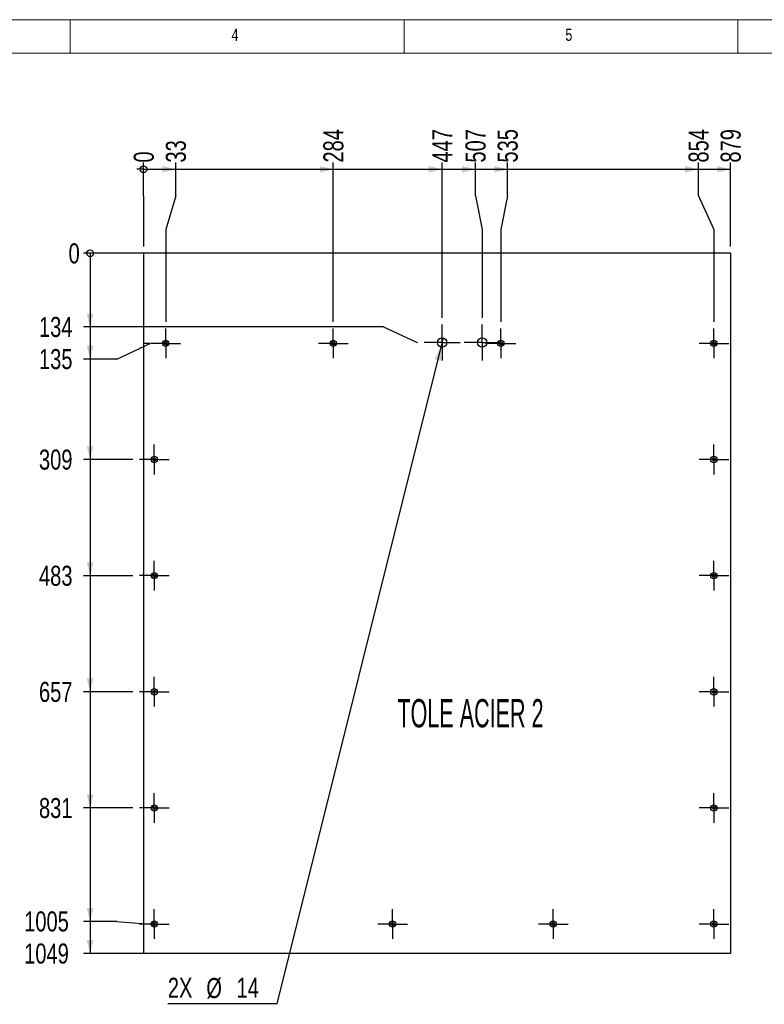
# Model space of a CAD drawing. Header units: millimetres. Extents: x 5 to 589, y 5 to 415.
# Tile 4 of 12: x 139 to 251, y 267 to 415. Entities that reach past the tile are written whole.
import ezdxf

# ---------------------------------------------------------------- set-up
doc = ezdxf.new("R2010")
doc.units = ezdxf.units.MM
doc.linetypes.add('CENTERX2', pattern=[20.32, 12.7, -2.54, 2.54, -2.54])
for name, color, linetype in [('COTES', 1, 'Continuous'), ('NOTES', 6, 'Continuous'), ('TRAIT-MIXTES', 3, 'CENTERX2')]:
    doc.layers.add(name, color=color, linetype=linetype)
doc.layers.add('TRAIT-FORT', color=4, linetype='Continuous', lineweight=25)
doc.styles.add('SLDTEXTSTYLE0', font='TXT', dxfattribs={"width": 0.75})
doc.styles.add('SLDTEXTSTYLE10', font='TXT', dxfattribs={"width": 0.570142})
doc.dimstyles.new('SLDDIMSTYLE2', dxfattribs={"dimtxt": 3, "dimasz": 0.333333, "dimexe": 0, "dimexo": 0.0625, "dimgap": 0.75, "dimtad": 0, "dimtih": 1, "dimtoh": 1, "dimdec": 0, "dimlfac": 10, "dimrnd": 1e-09, "dimdsep": 46, "dimtxsty": 'SLDTEXTSTYLE0', "dimblk1": 'ORIGIN', "dimblk2": 'ORIGIN', "dimsah": 1, "dimcen": 0.09, "dimadec": 0, "dimazin": 2, "dimtfac": 1, "dimtdec": 0, "dimtofl": 0, "dimtmove": 0, "dimatfit": 3, "dimldrblk": 'ORIGIN', "dimfxl": 1, "dimfrac": 2, "dimtolj": 1, "dimtzin": 12, "dimarcsym": 0})
doc.dimstyles.new('SLDDIMSTYLE3', dxfattribs={"dimtxt": 3, "dimasz": 2, "dimexe": 0, "dimexo": 0.0625, "dimgap": 0.75, "dimtad": 0, "dimtih": 1, "dimtoh": 1, "dimdec": 0, "dimlfac": 10, "dimrnd": 1e-09, "dimzin": 12, "dimdsep": 46, "dimtxsty": 'SLDTEXTSTYLE0', "dimsah": 1, "dimcen": 0.09, "dimadec": 0, "dimazin": 3, "dimtfac": 1, "dimtdec": 0, "dimtofl": 0, "dimtmove": 0, "dimatfit": 3, "dimfxl": 1, "dimfrac": 2, "dimtolj": 1, "dimtzin": 12, "dimarcsym": 0})
doc.dimstyles.new('SLDDIMSTYLE4', dxfattribs={"dimtxt": 3, "dimasz": 2, "dimexe": 0, "dimexo": 0.0625, "dimgap": 0.75, "dimtad": 0, "dimtih": 1, "dimtoh": 1, "dimdec": 0, "dimlfac": 10, "dimrnd": 1e-09, "dimzin": 12, "dimdsep": 46, "dimtxsty": 'SLDTEXTSTYLE0', "dimblk1": 'NONE', "dimsah": 1, "dimcen": 0, "dimadec": 0, "dimazin": 3, "dimtfac": 1, "dimtdec": 0, "dimtmove": 0, "dimatfit": 3, "dimldrblk": 'NONE', "dimfxl": 1, "dimfrac": 2, "dimtolj": 1, "dimtzin": 12, "dimarcsym": 0})

# ---------------------------------------------------------------- blocks, each defined once
blk = doc.blocks.new('_Origin')
at = {"color": 0, "linetype": 'ByBlock', "lineweight": -2}
blk.add_line((0, 0), (-1, 0), dxfattribs=at)
blk.add_circle((0, 0), 0.5, dxfattribs=at)
blk = doc.blocks.new('_D_53')
at = {"layer": 'COTES', "color": 1, "transparency": 16777216}
for p, q in [((158, 388.59), (158, 393.59)), ((158, 388.59), (158, 383.59)), ((158, 383.59), (158, 381))]:
    blk.add_line(p, q, dxfattribs=at)
blk.add_blockref('_Origin', (158, 392.59), dxfattribs=at)
at = {"layer": 'COTES', "color": 1, "transparency": 16777216, "insert": (156.52, 393.59), "char_height": 3, "attachment_point": 1, "rotation": 90, "style": 'SLDTEXTSTYLE0'}
blk.add_mtext('0', dxfattribs=at)
blk = doc.blocks.new('_D_54')
at = {"layer": 'COTES', "color": 1, "transparency": 16777216}
for p, q in [((158, 392.59), (162.81, 392.59)), ((162.81, 388.59), (162.81, 393.59)), ((162.81, 388.59), (161.31, 383.59)), ((161.31, 383.59), (161.31, 369.73))]:
    blk.add_line(p, q, dxfattribs=at)
blk.add_solid([(162.81, 392.59), (160.81, 393.09), (160.81, 392.09)], dxfattribs=at)
at = {"layer": 'COTES', "color": 1, "transparency": 16777216, "insert": (161.33, 393.59), "char_height": 3, "attachment_point": 1, "rotation": 90, "style": 'SLDTEXTSTYLE0'}
blk.add_mtext('33', dxfattribs=at)
blk = doc.blocks.new('_D_55')
at = {"layer": 'COTES', "color": 1, "transparency": 16777216}
for p, q in [((162.81, 392.59), (186.4, 392.59)), ((186.4, 369.73), (186.4, 393.59))]:
    blk.add_line(p, q, dxfattribs=at)
blk.add_solid([(186.4, 392.59), (184.4, 393.09), (184.4, 392.09)], dxfattribs=at)
at = {"layer": 'COTES', "color": 1, "transparency": 16777216, "insert": (184.92, 393.59), "char_height": 3, "attachment_point": 1, "rotation": 90, "style": 'SLDTEXTSTYLE0'}
blk.add_mtext('284', dxfattribs=at)
blk = doc.blocks.new('_D_56')
at = {"layer": 'COTES', "color": 1, "transparency": 16777216}
for p, q in [((186.4, 392.59), (202.7, 392.59)), ((202.7, 370.33), (202.7, 393.59))]:
    blk.add_line(p, q, dxfattribs=at)
blk.add_solid([(202.7, 392.59), (200.7, 393.09), (200.7, 392.09)], dxfattribs=at)
at = {"layer": 'COTES', "color": 1, "transparency": 16777216, "insert": (201.22, 393.59), "char_height": 3, "attachment_point": 1, "rotation": 90, "style": 'SLDTEXTSTYLE0'}
blk.add_mtext('447', dxfattribs=at)
blk = doc.blocks.new('_D_57')
at = {"layer": 'COTES', "color": 1, "transparency": 16777216}
for p, q in [((202.7, 392.59), (207.7, 392.59)), ((207.7, 388.59), (207.7, 393.59)), ((207.7, 388.59), (208.7, 383.59)), ((208.7, 383.59), (208.7, 370.33))]:
    blk.add_line(p, q, dxfattribs=at)
blk.add_solid([(207.7, 392.59), (205.7, 393.09), (205.7, 392.09)], dxfattribs=at)
at = {"layer": 'COTES', "color": 1, "transparency": 16777216, "insert": (206.21, 393.59), "char_height": 3, "attachment_point": 1, "rotation": 90, "style": 'SLDTEXTSTYLE0'}
blk.add_mtext('507', dxfattribs=at)
blk = doc.blocks.new('_D_58')
at = {"layer": 'COTES', "color": 1, "transparency": 16777216}
for p, q in [((207.7, 392.59), (212.51, 392.59)), ((212.51, 388.59), (212.51, 393.59)), ((212.51, 388.59), (211.5, 383.59)), ((211.5, 383.59), (211.5, 369.73))]:
    blk.add_line(p, q, dxfattribs=at)
blk.add_solid([(212.51, 392.59), (210.51, 393.09), (210.51, 392.09)], dxfattribs=at)
at = {"layer": 'COTES', "color": 1, "transparency": 16777216, "insert": (211.02, 393.59), "char_height": 3, "attachment_point": 1, "rotation": 90, "style": 'SLDTEXTSTYLE0'}
blk.add_mtext('535', dxfattribs=at)
blk = doc.blocks.new('_D_59')
at = {"layer": 'COTES', "color": 1, "transparency": 16777216}
for p, q in [((212.51, 392.59), (241.09, 392.59)), ((241.09, 388.59), (241.09, 393.59)), ((241.09, 388.59), (243.4, 383.59)), ((243.4, 383.59), (243.4, 369.73))]:
    blk.add_line(p, q, dxfattribs=at)
blk.add_solid([(241.09, 392.59), (239.09, 393.09), (239.09, 392.09)], dxfattribs=at)
at = {"layer": 'COTES', "color": 1, "transparency": 16777216, "insert": (239.61, 393.59), "char_height": 3, "attachment_point": 1, "rotation": 90, "style": 'SLDTEXTSTYLE0'}
blk.add_mtext('854', dxfattribs=at)
blk = doc.blocks.new('_D_60')
at = {"layer": 'COTES', "color": 1, "transparency": 16777216}
for p, q in [((241.09, 392.59), (245.9, 392.59)), ((245.9, 381), (245.9, 393.59))]:
    blk.add_line(p, q, dxfattribs=at)
blk.add_solid([(245.9, 392.59), (243.9, 393.09), (243.9, 392.09)], dxfattribs=at)
at = {"layer": 'COTES', "color": 1, "transparency": 16777216, "insert": (244.42, 393.59), "char_height": 3, "attachment_point": 1, "rotation": 90, "style": 'SLDTEXTSTYLE0'}
blk.add_mtext('879', dxfattribs=at)
blk = doc.blocks.new('_D_61')
at = {"layer": 'COTES', "color": 1, "transparency": 16777216}
blk.add_line((244.9, 380), (148.98, 380), dxfattribs=at)
blk.add_blockref('_Origin', (149.98, 380), dxfattribs=at)
at = {"layer": 'COTES', "color": 1, "transparency": 16777216, "insert": (146.76, 381.49), "char_height": 3, "attachment_point": 1, "style": 'SLDTEXTSTYLE0'}
blk.add_mtext('0', dxfattribs=at)
blk = doc.blocks.new('_D_62')
at = {"layer": 'COTES', "color": 1, "transparency": 16777216}
for p, q in [((149.98, 380), (149.98, 368.97)), ((193.95, 368.97), (148.98, 368.97)), ((193.95, 368.97), (198.95, 366.63)), ((198.95, 366.63), (199, 366.63))]:
    blk.add_line(p, q, dxfattribs=at)
blk.add_solid([(149.98, 368.97), (150.48, 370.97), (149.48, 370.97)], dxfattribs=at)
at = {"layer": 'COTES', "color": 1, "transparency": 16777216, "insert": (142.33, 370.46), "char_height": 3, "attachment_point": 1, "style": 'SLDTEXTSTYLE0'}
blk.add_mtext('134', dxfattribs=at)
blk = doc.blocks.new('_D_63')
at = {"layer": 'COTES', "color": 1, "transparency": 16777216}
for p, q in [((149.98, 368.97), (149.98, 364.16)), ((153.98, 364.16), (158.98, 366.5)), ((158.98, 366.5), (158.08, 366.5)), ((153.98, 364.16), (148.98, 364.16))]:
    blk.add_line(p, q, dxfattribs=at)
blk.add_solid([(149.98, 364.16), (150.48, 366.16), (149.48, 366.16)], dxfattribs=at)
at = {"layer": 'COTES', "color": 1, "transparency": 16777216, "insert": (142.33, 365.65), "char_height": 3, "attachment_point": 1, "style": 'SLDTEXTSTYLE0'}
blk.add_mtext('135', dxfattribs=at)
blk = doc.blocks.new('_D_64')
at = {"layer": 'COTES', "color": 1, "transparency": 16777216}
for p, q in [((149.98, 364.16), (149.98, 349.1)), ((156.38, 349.1), (148.98, 349.1))]:
    blk.add_line(p, q, dxfattribs=at)
blk.add_solid([(149.98, 349.1), (150.48, 351.1), (149.48, 351.1)], dxfattribs=at)
at = {"layer": 'COTES', "color": 1, "transparency": 16777216, "insert": (142.33, 350.59), "char_height": 3, "attachment_point": 1, "style": 'SLDTEXTSTYLE0'}
blk.add_mtext('309', dxfattribs=at)
blk = doc.blocks.new('_D_65')
at = {"layer": 'COTES', "color": 1, "transparency": 16777216}
for p, q in [((149.98, 349.1), (149.98, 331.7)), ((156.38, 331.7), (148.98, 331.7))]:
    blk.add_line(p, q, dxfattribs=at)
blk.add_solid([(149.98, 331.7), (150.48, 333.7), (149.48, 333.7)], dxfattribs=at)
at = {"layer": 'COTES', "color": 1, "transparency": 16777216, "insert": (142.33, 333.19), "char_height": 3, "attachment_point": 1, "style": 'SLDTEXTSTYLE0'}
blk.add_mtext('483', dxfattribs=at)
blk = doc.blocks.new('_D_66')
at = {"layer": 'COTES', "color": 1, "transparency": 16777216}
for p, q in [((149.98, 331.7), (149.98, 314.3)), ((156.38, 314.3), (148.98, 314.3))]:
    blk.add_line(p, q, dxfattribs=at)
blk.add_solid([(149.98, 314.3), (150.48, 316.3), (149.48, 316.3)], dxfattribs=at)
at = {"layer": 'COTES', "color": 1, "transparency": 16777216, "insert": (142.33, 315.79), "char_height": 3, "attachment_point": 1, "style": 'SLDTEXTSTYLE0'}
blk.add_mtext('657', dxfattribs=at)
blk = doc.blocks.new('_D_67')
at = {"layer": 'COTES', "color": 1, "transparency": 16777216}
for p, q in [((149.98, 314.3), (149.98, 296.9)), ((156.38, 296.9), (148.98, 296.9))]:
    blk.add_line(p, q, dxfattribs=at)
blk.add_solid([(149.98, 296.9), (150.48, 298.9), (149.48, 298.9)], dxfattribs=at)
at = {"layer": 'COTES', "color": 1, "transparency": 16777216, "insert": (142.33, 298.39), "char_height": 3, "attachment_point": 1, "style": 'SLDTEXTSTYLE0'}
blk.add_mtext('831', dxfattribs=at)
blk = doc.blocks.new('_D_68')
at = {"layer": 'COTES', "color": 1, "transparency": 16777216}
for p, q in [((149.98, 296.9), (149.98, 279.91)), ((153.98, 279.91), (148.98, 279.91)), ((153.98, 279.91), (158.98, 279.5)), ((158.98, 279.5), (158.38, 279.5))]:
    blk.add_line(p, q, dxfattribs=at)
blk.add_solid([(149.98, 279.91), (150.48, 281.91), (149.48, 281.91)], dxfattribs=at)
at = {"layer": 'COTES', "color": 1, "transparency": 16777216, "insert": (140.11, 281.4), "char_height": 3, "attachment_point": 1, "style": 'SLDTEXTSTYLE0'}
blk.add_mtext('1005', dxfattribs=at)
blk = doc.blocks.new('_D_69')
at = {"layer": 'COTES', "color": 1, "transparency": 16777216}
for p, q in [((149.98, 279.91), (149.98, 275.1)), ((244.9, 275.1), (148.98, 275.1))]:
    blk.add_line(p, q, dxfattribs=at)
blk.add_solid([(149.98, 275.1), (150.48, 277.1), (149.48, 277.1)], dxfattribs=at)
at = {"layer": 'COTES', "color": 1, "transparency": 16777216, "insert": (140.11, 276.59), "char_height": 3, "attachment_point": 1, "style": 'SLDTEXTSTYLE0'}
blk.add_mtext('1049', dxfattribs=at)
blk = doc.blocks.new('_D_70')
at = {"layer": 'COTES', "color": 1, "transparency": 16777216}
for p, q in [((202.53, 365.95), (177.94, 267.55)), ((202.87, 367.31), (202.53, 365.95)), ((177.94, 267.55), (161.63, 267.55))]:
    blk.add_line(p, q, dxfattribs=at)
blk.add_solid([(202.53, 365.95), (201.56, 364.13), (202.53, 363.89)], dxfattribs=at)
at = {"layer": 'COTES', "color": 1, "transparency": 16777216, "char_height": 3, "attachment_point": 1, "style": 'SLDTEXTSTYLE0'}
for s, insert in [('2X', (161.63, 271.46)), ('%%c', (167.39, 271.42)), ('14', (171.92, 271.46))]:
    blk.add_mtext(s, dxfattribs=dict(at, insert=insert))
blk = doc.blocks.new('_None')
blk = doc.blocks.new('SW_CENTERMARKSYMBOL_42')
at = {"layer": 'TRAIT-MIXTES', "color": 0}
for p, q in [((0, 2), (0, 2.225)), ((0, 0), (0, 2)), ((-2, 0), (-2.225, 0)), ((0, 0), (-2, 0)), ((0, 0), (0, -2)), ((0, 0), (2, 0)), ((2, 0), (2.225, 0)), ((0, -2), (0, -2.225))]:
    blk.add_line(p, q, dxfattribs=at)
blk = doc.blocks.new('SW_CENTERMARKSYMBOL_43')
at = {"layer": 'TRAIT-MIXTES', "color": 0}
for p, q in [((0, 2), (0, 2.225)), ((0, 0), (0, 2)), ((-2, 0), (-2.225, 0)), ((0, 0), (-2, 0)), ((0, 0), (0, -2)), ((0, 0), (2, 0)), ((2, 0), (2.225, 0)), ((0, -2), (0, -2.225))]:
    blk.add_line(p, q, dxfattribs=at)
blk = doc.blocks.new('SW_CENTERMARKSYMBOL_44')
at = {"layer": 'TRAIT-MIXTES', "color": 0}
for p, q in [((0, 2), (0, 2.225)), ((0, 0), (0, 2)), ((-2, 0), (-2.225, 0)), ((0, 0), (-2, 0)), ((0, 0), (0, -2)), ((0, 0), (2, 0)), ((2, 0), (2.225, 0)), ((0, -2), (0, -2.225))]:
    blk.add_line(p, q, dxfattribs=at)
blk = doc.blocks.new('SW_CENTERMARKSYMBOL_45')
at = {"layer": 'TRAIT-MIXTES', "color": 0}
for p, q in [((0, 2), (0, 2.225)), ((0, 0), (0, 2)), ((-2, 0), (-2.225, 0)), ((0, 0), (-2, 0)), ((0, 0), (0, -2)), ((0, 0), (2, 0)), ((2, 0), (2.225, 0)), ((0, -2), (0, -2.225))]:
    blk.add_line(p, q, dxfattribs=at)
blk = doc.blocks.new('SW_CENTERMARKSYMBOL_46')
at = {"layer": 'TRAIT-MIXTES', "color": 0}
for p, q in [((0, 2), (0, 2.225)), ((0, 0), (0, 2)), ((-2, 0), (-2.225, 0)), ((0, 0), (-2, 0)), ((0, 0), (0, -2)), ((0, 0), (2, 0)), ((2, 0), (2.225, 0)), ((0, -2), (0, -2.225))]:
    blk.add_line(p, q, dxfattribs=at)
blk = doc.blocks.new('SW_CENTERMARKSYMBOL_47')
at = {"layer": 'TRAIT-MIXTES', "color": 0}
for p, q in [((0, 2), (0, 2.225)), ((0, 0), (0, 2)), ((-2, 0), (-2.225, 0)), ((0, 0), (-2, 0)), ((0, 0), (0, -2)), ((0, 0), (2, 0)), ((2, 0), (2.225, 0)), ((0, -2), (0, -2.225))]:
    blk.add_line(p, q, dxfattribs=at)
blk = doc.blocks.new('SW_CENTERMARKSYMBOL_48')
at = {"layer": 'TRAIT-MIXTES', "color": 0}
for p, q in [((0, 2), (0, 2.225)), ((0, 0), (0, 2)), ((-2, 0), (-2.225, 0)), ((0, 0), (-2, 0)), ((0, 0), (0, -2)), ((0, 0), (2, 0)), ((2, 0), (2.225, 0)), ((0, -2), (0, -2.225))]:
    blk.add_line(p, q, dxfattribs=at)
blk = doc.blocks.new('SW_CENTERMARKSYMBOL_49')
at = {"layer": 'TRAIT-MIXTES', "color": 0}
for p, q in [((0, 2), (0, 2.225)), ((0, 0), (0, 2)), ((-2, 0), (-2.225, 0)), ((0, 0), (-2, 0)), ((0, 0), (0, -2)), ((0, 0), (2, 0)), ((2, 0), (2.225, 0)), ((0, -2), (0, -2.225))]:
    blk.add_line(p, q, dxfattribs=at)
blk = doc.blocks.new('SW_CENTERMARKSYMBOL_50')
at = {"layer": 'TRAIT-MIXTES', "color": 0}
for p, q in [((0, 2), (0, 2.225)), ((0, 0), (0, 2)), ((-2, 0), (-2.225, 0)), ((0, 0), (-2, 0)), ((0, 0), (0, -2)), ((0, 0), (2, 0)), ((2, 0), (2.225, 0)), ((0, -2), (0, -2.225))]:
    blk.add_line(p, q, dxfattribs=at)
blk = doc.blocks.new('SW_CENTERMARKSYMBOL_51')
at = {"layer": 'TRAIT-MIXTES', "color": 0}
for p, q in [((0, 2), (0, 2.225)), ((0, 0), (0, 2)), ((-2, 0), (-2.225, 0)), ((0, 0), (-2, 0)), ((0, 0), (0, -2)), ((0, 0), (2, 0)), ((2, 0), (2.225, 0)), ((0, -2), (0, -2.225))]:
    blk.add_line(p, q, dxfattribs=at)
blk = doc.blocks.new('SW_CENTERMARKSYMBOL_52')
at = {"layer": 'TRAIT-MIXTES', "color": 0}
for p, q in [((0, 2), (0, 2.225)), ((0, 0), (0, 2)), ((-2, 0), (-2.225, 0)), ((0, 0), (-2, 0)), ((0, 0), (0, -2)), ((0, 0), (2, 0)), ((2, 0), (2.225, 0)), ((0, -2), (0, -2.225))]:
    blk.add_line(p, q, dxfattribs=at)
blk = doc.blocks.new('SW_CENTERMARKSYMBOL_53')
at = {"layer": 'TRAIT-MIXTES', "color": 0}
for p, q in [((0, 2), (0, 2.225)), ((0, 0), (0, 2)), ((-2, 0), (-2.225, 0)), ((0, 0), (-2, 0)), ((0, 0), (0, -2)), ((0, 0), (2, 0)), ((2, 0), (2.225, 0)), ((0, -2), (0, -2.225))]:
    blk.add_line(p, q, dxfattribs=at)
blk = doc.blocks.new('SW_CENTERMARKSYMBOL_54')
at = {"layer": 'TRAIT-MIXTES', "color": 0}
for p, q in [((0, 2), (0, 2.225)), ((0, 0), (0, 2)), ((-2, 0), (-2.225, 0)), ((0, 0), (-2, 0)), ((0, 0), (0, -2)), ((0, 0), (2, 0)), ((2, 0), (2.225, 0)), ((0, -2), (0, -2.225))]:
    blk.add_line(p, q, dxfattribs=at)
blk = doc.blocks.new('SW_CENTERMARKSYMBOL_55')
at = {"layer": 'TRAIT-MIXTES', "color": 0}
for p, q in [((0, 2), (0, 2.225)), ((0, 0), (0, 2)), ((-2, 0), (-2.225, 0)), ((0, 0), (-2, 0)), ((0, 0), (0, -2)), ((0, 0), (2, 0)), ((2, 0), (2.225, 0)), ((0, -2), (0, -2.225))]:
    blk.add_line(p, q, dxfattribs=at)
blk = doc.blocks.new('SW_CENTERMARKSYMBOL_56')
at = {"layer": 'TRAIT-MIXTES', "color": 0}
for p, q in [((0, 2), (0, 2.225)), ((0, 0), (0, 2)), ((-2, 0), (-2.225, 0)), ((0, 0), (-2, 0)), ((0, 0), (0, -2)), ((0, 0), (2, 0)), ((2, 0), (2.225, 0)), ((0, -2), (0, -2.225))]:
    blk.add_line(p, q, dxfattribs=at)
blk = doc.blocks.new('SW_CENTERMARKSYMBOL_57')
at = {"layer": 'TRAIT-MIXTES', "color": 0}
for p, q in [((0, 2), (0, 2.225)), ((0, 0), (0, 2)), ((-2, 0), (-2.225, 0)), ((0, 0), (-2, 0)), ((0, 0), (0, -2)), ((0, 0), (2, 0)), ((2, 0), (2.225, 0)), ((0, -2), (0, -2.225))]:
    blk.add_line(p, q, dxfattribs=at)
blk = doc.blocks.new('SW_CENTERMARKSYMBOL_58')
at = {"layer": 'TRAIT-MIXTES', "color": 0}
for p, q in [((0, 2), (0, 2.7)), ((0, 0), (0, 2)), ((-2, 0), (-2.7, 0)), ((0, 0), (-2, 0)), ((0, 0), (0, -2)), ((0, 0), (2, 0)), ((2, 0), (2.7, 0)), ((0, -2), (0, -2.7))]:
    blk.add_line(p, q, dxfattribs=at)
blk = doc.blocks.new('SW_CENTERMARKSYMBOL_59')
at = {"layer": 'TRAIT-MIXTES', "color": 0}
for p, q in [((0, 2), (0, 2.7)), ((0, 0), (0, 2)), ((-2, 0), (-2.7, 0)), ((0, 0), (-2, 0)), ((0, 0), (0, -2)), ((0, 0), (2, 0)), ((2, 0), (2.7, 0)), ((0, -2), (0, -2.7))]:
    blk.add_line(p, q, dxfattribs=at)

msp = doc.modelspace()

# ---------------------------------------------------------------- linework, layer by layer
at = {"color": 7, "linetype": 'Continuous', "lineweight": 18}
for p, q in [((589, 415), (5, 415)), ((147, 410), (147, 415)), ((197, 415), (197, 410)), ((247, 410), (247, 415)), ((584, 410), (10, 410))]:
    msp.add_line(p, q, dxfattribs=at)
at = {"layer": 'TRAIT-FORT', "color": 4, "linetype": 'Continuous', "lineweight": 25}
for p, q in [((158.00293, 380.00441), (158.00293, 275.10441)), ((245.90293, 380.00441), (158.00293, 380.00441)), ((245.90293, 380.00441), (245.90293, 275.10441)), ((245.90293, 275.10441), (158.00293, 275.10441))]:
    msp.add_line(p, q, dxfattribs=at)
for centre, radius in [((202.70292, 366.63125), 0.7), ((208.70292, 366.63125), 0.7), ((161.30615, 366.50441), 0.47), ((161.30615, 366.50441), 0.225), ((186.40454, 366.50441), 0.47), ((186.40454, 366.50441), 0.225), ((211.50293, 366.50441), 0.47), ((211.50293, 366.50441), 0.225), ((243.40293, 366.50441), 0.47), ((243.40293, 366.50441), 0.225), ((159.60293, 349.10441), 0.47), ((159.60293, 349.10441), 0.225), ((243.40293, 349.10441), 0.47), ((243.40293, 349.10441), 0.225), ((159.60293, 331.70441), 0.47), ((159.60293, 331.70441), 0.225), ((243.40293, 331.70441), 0.47), ((243.40293, 331.70441), 0.225), ((159.60293, 314.30441), 0.47), ((159.60293, 314.30441), 0.225), ((243.40293, 314.30441), 0.47), ((243.40293, 314.30441), 0.225), ((159.60293, 296.90441), 0.47), ((159.60293, 296.90441), 0.225), ((243.40293, 296.90441), 0.47), ((243.40293, 296.90441), 0.225), ((159.60293, 279.50441), 0.47), ((159.60293, 279.50441), 0.225), ((195.2815, 279.50441), 0.47), ((195.2815, 279.50441), 0.225), ((219.34221, 279.50441), 0.47), ((219.34221, 279.50441), 0.225), ((243.40293, 279.50441), 0.47), ((243.40293, 279.50441), 0.225)]:
    msp.add_circle(centre, radius, dxfattribs=at)

# ---------------------------------------------------------------- block references
at = {"layer": 'TRAIT-MIXTES', "color": 3}
for name, p in [('SW_CENTERMARKSYMBOL_59', (202.70292, 366.63125)), ('SW_CENTERMARKSYMBOL_58', (208.70292, 366.63125)), ('SW_CENTERMARKSYMBOL_57', (161.30615, 366.50441)), ('SW_CENTERMARKSYMBOL_56', (186.40454, 366.50441)), ('SW_CENTERMARKSYMBOL_55', (211.50293, 366.50441)), ('SW_CENTERMARKSYMBOL_54', (243.40293, 366.50441)), ('SW_CENTERMARKSYMBOL_45', (159.60293, 349.10441)), ('SW_CENTERMARKSYMBOL_46', (243.40293, 349.10441)), ('SW_CENTERMARKSYMBOL_44', (159.60293, 331.70441)), ('SW_CENTERMARKSYMBOL_47', (243.40293, 331.70441)), ('SW_CENTERMARKSYMBOL_43', (159.60293, 314.30441)), ('SW_CENTERMARKSYMBOL_48', (243.40293, 314.30441)), ('SW_CENTERMARKSYMBOL_42', (159.60293, 296.90441)), ('SW_CENTERMARKSYMBOL_49', (243.40293, 296.90441)), ('SW_CENTERMARKSYMBOL_50', (159.60293, 279.50441)), ('SW_CENTERMARKSYMBOL_51', (195.2815, 279.50441)), ('SW_CENTERMARKSYMBOL_52', (219.34221, 279.50441)), ('SW_CENTERMARKSYMBOL_53', (243.40293, 279.50441))]:
    msp.add_blockref(name, p, dxfattribs=at)

# ---------------------------------------------------------------- texts
at = {"layer": 'NOTES', "color": 211}
for s, insert, char_height, attachment_point, style in [('4', (171.16667, 413.66802), 1.85208, 1, 'SLDTEXTSTYLE0'), ('5', (221.16667, 413.66802), 1.85208, 1, 'SLDTEXTSTYLE0'), ('TOLE ACIER 2', (206.95486, 313.21224), 4.2333333, 2, 'SLDTEXTSTYLE10')]:
    msp.add_mtext(s, dxfattribs=dict(at, insert=insert, char_height=char_height, attachment_point=attachment_point, style=style))

# ---------------------------------------------------------------- dimensions: what is measured, and where the dimension line sits
at = {"layer": 'COTES', "color": 1}
for feature_location, offset, dtype, origin, dimstyle, picture, middle in [((186.40454, 368.72941), (0, 24.85773), 1, (158.00293, 380.00441), 'SLDDIMSTYLE3', '_D_55', (186.40454, 396.91214)), ((202.70292, 369.33125), (0, 24.25589), 1, (158.00293, 380.00441), 'SLDDIMSTYLE3', '_D_56', (202.70292, 396.91214)), ((208.70292, 369.33125), (-1.00506, 24.25589), 1, (158.00293, 380.00441), 'SLDDIMSTYLE3', '_D_57', (207.69786, 396.91214)), ((211.50293, 368.72941), (1.00506, 24.85773), 1, (158.00293, 380.00441), 'SLDDIMSTYLE3', '_D_58', (212.50799, 396.91214)), ((243.40293, 368.72941), (-2.31013, 24.85773), 1, (158.00293, 380.00441), 'SLDDIMSTYLE3', '_D_59', (241.0928, 396.91214)), ((245.90293, 380.00441), (0, 13.58273), 1, (158.00293, 380.00441), 'SLDDIMSTYLE3', '_D_60', (245.90293, 396.91214)), ((161.30615, 368.72941), (1.50691, 24.85773), 1, (158.00293, 380.00441), 'SLDDIMSTYLE3', '_D_54', (162.81305, 395.80381)), ((158.0029255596, 380.0044121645), (0, 13.5827268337), 1, (158.0029255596, 380.0044121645), 'SLDDIMSTYLE2', '_D_53', (158.0029255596, 394.6954723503)), ((245.9029255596, 380.0044121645), (-96.926540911, 0), 0, (245.9029255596, 380.0044121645), 'SLDDIMSTYLE2', '_D_61', (147.8680512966, 380.0044121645)), ((157.37793, 279.50441), (-8.40154, 0.41013), 0, (245.90293, 380.00441), 'SLDDIMSTYLE3', '_D_68', (144.54305, 279.91454)), ((245.90293, 275.10441), (-96.92654, 0), 0, (245.90293, 380.00441), 'SLDDIMSTYLE3', '_D_69', (144.54305, 275.10441)), ((200.00292, 366.63125), (-51.02654, 2.34164), 0, (245.90293, 380.00441), 'SLDDIMSTYLE3', '_D_62', (145.65138, 368.97289)), ((159.08115, 366.50441), (-10.10476, -2.34164), 0, (245.90293, 380.00441), 'SLDDIMSTYLE3', '_D_63', (145.65138, 364.16277)), ((157.37793, 349.10441), (-8.40154, 0), 0, (245.90293, 380.00441), 'SLDDIMSTYLE3', '_D_64', (145.65138, 349.10441)), ((157.37793, 331.70441), (-8.40154, 0), 0, (245.90293, 380.00441), 'SLDDIMSTYLE3', '_D_65', (145.65138, 331.70441)), ((157.37793, 314.30441), (-8.40154, 0), 0, (245.90293, 380.00441), 'SLDDIMSTYLE3', '_D_66', (145.65138, 314.30441)), ((157.37793, 296.90441), (-8.40154, 0), 0, (245.90293, 380.00441), 'SLDDIMSTYLE3', '_D_67', (145.65138, 296.90441))]:
    dim = msp.add_ordinate_dim(feature_location=feature_location, offset=offset, dtype=dtype, origin=origin, dimstyle=dimstyle, dxfattribs=at)
    dim.commit()
    dim.dimension.update_dxf_attribs({"geometry": picture, "text_midpoint": middle})
dim = msp.add_diameter_dim_2p(p1=(202.87267, 367.31036), p2=(202.53317, 365.95215), text='2X <>', dimstyle='SLDDIMSTYLE4', dxfattribs=at)
dim.commit()
dim.dimension.update_dxf_attribs({"geometry": '_D_70', "text_midpoint": (168.98919, 269.99037), "dimtype": 163})

doc.saveas('drawing.dxf')
